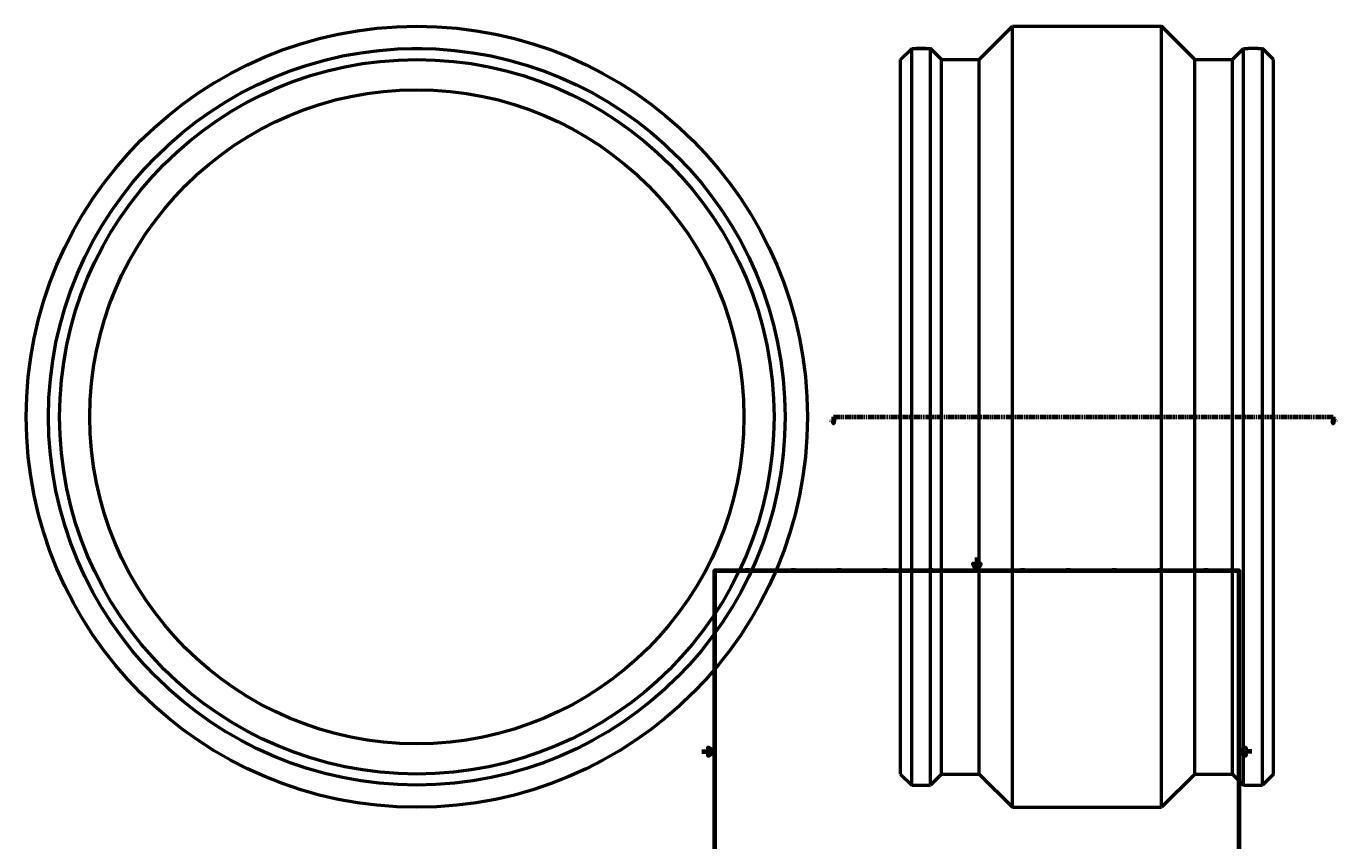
# Model space of a CAD drawing. Header units: millimetres. Extents: x -1033 to 2196, y -1084 to 4484.
# Tile 2 of 6: x -1033 to 972, y 161 to 1406. Entities that reach past the tile are written whole.
import ezdxf

# ---------------------------------------------------------------- set-up
doc = ezdxf.new("R2010")
doc.units = ezdxf.units.MM
doc.linetypes.add('DOUBLE_DASH_CHAIN', pattern=[1.2403, 0.6614, -0.0827, 0.1654, -0.0827, 0.1654, -0.0827])
for name, color, linetype, lineweight in [('Border (ANSI)', 7, 'Continuous', 70), ('Section Line (ANSI)', 7, 'DOUBLE_DASH_CHAIN', 70), ('Visible (ANSI)', 7, 'Continuous', 50)]:
    doc.layers.add(name, color=color, linetype=linetype, lineweight=lineweight)
doc.styles.add('Label Text (ANSI)', font='tahoma.ttf')
doc.styles.add('Note Text (ANSI)', font='tahoma.ttf')

# ---------------------------------------------------------------- blocks, each defined once
blk = doc.blocks.new('Borders Default Border')
at = {"layer": 'Border (ANSI)'}
for p, q in [((70.1, 574), (70.1, 577.4)), ((140.2, 574), (140.2, 577.4)), ((210.2, 574), (210.2, 577.4)), ((280.3, 574), (280.3, 577.4)), ((350.4, 574), (350.4, 577.4)), ((490.6, 574), (490.6, 577.4)), ((560.7, 574), (560.7, 577.4)), ((630.8, 574), (630.8, 577.4)), ((700.8, 574), (700.8, 577.4)), ((770.9, 574), (770.9, 577.4)), ((20, 519.7), (16.6, 519.7)), ((821, 519.7), (824.4, 519.7)), ((20, 445.5), (16.6, 445.5)), ((821, 445.5), (824.4, 445.5)), ((20, 371.2), (16.6, 371.2)), ((821, 371.2), (824.4, 371.2)), ((20, 222.7), (16.6, 222.7)), ((821, 222.7), (824.4, 222.7)), ((20, 148.5), (16.6, 148.5)), ((821, 148.5), (824.4, 148.5)), ((20, 74.3), (16.6, 74.3)), ((821, 74.3), (824.4, 74.3)), ((70.1, 20), (70.1, 16.6)), ((140.2, 20), (140.2, 16.6)), ((210.2, 20), (210.2, 16.6)), ((280.3, 20), (280.3, 16.6)), ((350.4, 20), (350.4, 16.6)), ((490.6, 20), (490.6, 16.6)), ((560.7, 20), (560.7, 16.6)), ((630.8, 20), (630.8, 16.6)), ((700.8, 20), (700.8, 16.6)), ((770.9, 20), (770.9, 16.6))]:
    blk.add_line(p, q, dxfattribs=at)
at = {"layer": 'Border (ANSI)', "flags": 128}
for points in [[(420.5, 594), (420.5, 574), (414.7, 584), (426.3, 584), (420.5, 574)], [(20, 20), (20, 574), (821, 574), (821, 20), (20, 20)], [(0, 297), (20, 297), (10, 302.8), (10, 291.2), (20, 297)], [(841, 297), (821, 297), (831, 302.8), (831, 291.2), (821, 297)], [(420.5, 0), (420.5, 20), (414.7, 10), (426.3, 10), (420.5, 20)]]:
    blk.add_lwpolyline(points, dxfattribs=at)
at = {"layer": 'Border (ANSI)', "char_height": 3.05, "attachment_point": 7, "style": 'Note Text (ANSI)'}
for s, insert in [('1', (34.4, 574.4)), ('2', (104.2, 574.4)), ('3', (174.3, 574.3)), ('4', (244.2, 574.4)), ('5', (314.5, 574.3)), ('6', (384.5, 574.3)), ('7', (454.6, 574.4)), ('8', (524.6, 574.3)), ('9', (594.7, 574.3)), ('10', (664, 574.3)), ('11', (734, 574.4)), ('12', (804.1, 574.4)), ('A', (16.8, 555.4)), ('A', (821.6, 555.4)), ('B', (17.1, 481.1)), ('B', (822, 481.1)), ('C', (17, 406.8)), ('C', (821.8, 406.8)), ('D', (17, 332.6)), ('D', (821.8, 332.6)), ('E', (17.2, 258.4)), ('E', (822.1, 258.4)), ('F', (17.3, 184.1)), ('F', (822.1, 184.1)), ('G', (16.8, 109.8)), ('G', (821.7, 109.8)), ('H', (17, 35.6)), ('1', (34.4, 16.6)), ('2', (104.2, 16.6)), ('3', (174.3, 16.5)), ('4', (244.2, 16.6)), ('5', (314.5, 16.5)), ('6', (384.5, 16.5)), ('7', (454.6, 16.6)), ('8', (524.6, 16.5)), ('9', (594.7, 16.5)), ('10', (664, 16.5)), ('11', (734, 16.6)), ('12', (804.1, 16.6)), ('H', (821.8, 35.6))]:
    blk.add_mtext(s, dxfattribs=dict(at, insert=insert))
blk = doc.blocks.new('2dTransSection0')
at = {"layer": 'Section Line (ANSI)', "linetype": 'Continuous'}
for p, q in [((200.6, 803.9), (201.6, 798.9)), ((202.6, 803.9), (200.6, 803.9)), ((201.6, 808.9), (211.1, 808.9)), ((201.6, 808.9), (201.6, 803.9)), ((201.6, 803.9), (201.6, 798.9)), ((201.6, 798.9), (202.6, 803.9)), ((955.5, 808.9), (965, 808.9)), ((964, 803.9), (965, 798.9)), ((966, 803.9), (964, 803.9)), ((965, 808.9), (965, 803.9)), ((965, 803.9), (965, 798.9)), ((965, 798.9), (966, 803.9))]:
    blk.add_line(p, q, dxfattribs=at)
at = {"layer": 'Section Line (ANSI)', "linetype": 'DOUBLE_DASH_CHAIN', "ltscale": 14.13627}
blk.add_line((201.6, 808.9), (965, 808.9), dxfattribs=at)
at = {"layer": 'Section Line (ANSI)', "linetype": 'Continuous', "flags": 128}
for points in [[(200.6, 803.9), (201.6, 798.9), (202.6, 803.9), (200.6, 803.9)], [(964, 803.9), (965, 798.9), (966, 803.9), (964, 803.9)]]:
    blk.add_lwpolyline(points, dxfattribs=at)
at = {"layer": 'Section Line (ANSI)'}
for points in [[(200.6, 803.9), (201.6, 798.9), (202.6, 803.9), (200.6, 803.9)], [(964, 803.9), (965, 798.9), (966, 803.9), (964, 803.9)]]:
    blk.add_solid(points, dxfattribs=at)
at = {"layer": 'Section Line (ANSI)', "char_height": 4.57, "attachment_point": 7, "style": 'Label Text (ANSI)'}
for insert in [(194.3, 800.9), (968.5, 800.9)]:
    blk.add_mtext('A', dxfattribs=dict(at, insert=insert))

msp = doc.modelspace()

# ---------------------------------------------------------------- linework, layer by layer
at = {"layer": 'Visible (ANSI)'}
for p, q in [((424.1, 1355), (475, 1405.9)), ((475, 211.9), (475, 1405.9)), ((475, 1405.9), (703, 1405.9)), ((703, 211.9), (703, 1405.9)), ((753.9, 1355), (703, 1405.9)), ((-443, 1371.9), (-435.5, 1371.9)), ((-443, 1371.9), (-443, 1371.9)), ((-435.5, 1371.9), (-428, 1371.9)), ((-428, 1371.9), (-428, 1371.9)), ((304, 1355), (320.9, 1371.9)), ((320.9, 245.9), (320.9, 1371.9)), ((320.9, 1371.9), (327.9, 1371.9)), ((327.9, 1371.9), (342.9, 1371.9)), ((342.9, 1371.9), (349.8, 1371.9)), ((349.8, 245.9), (349.8, 1371.9)), ((366.7, 1355), (349.8, 1371.9)), ((811.3, 1355), (828.2, 1371.9)), ((828.2, 245.9), (828.2, 1371.9)), ((828.2, 1371.9), (835.2, 1371.9)), ((850.2, 1371.9), (835.2, 1371.9)), ((850.2, 1371.9), (857.1, 1371.9)), ((857.1, 245.9), (857.1, 1371.9)), ((874, 1355), (857.1, 1371.9)), ((304, 262.8), (304, 1355)), ((366.7, 262.8), (366.7, 1355)), ((366.7, 1355), (424.1, 1355)), ((424.1, 262.8), (424.1, 1355)), ((753.9, 262.8), (753.9, 1355)), ((753.9, 1355), (811.3, 1355)), ((811.3, 262.8), (811.3, 1355)), ((874, 262.8), (874, 1355)), ((304, 262.8), (320.9, 245.9)), ((366.7, 262.8), (349.8, 245.9)), ((366.7, 262.8), (424.1, 262.8)), ((424.1, 262.8), (475, 211.9)), ((753.9, 262.8), (703, 211.9)), ((753.9, 262.8), (811.3, 262.8)), ((811.3, 262.8), (828.2, 245.9)), ((874, 262.8), (857.1, 245.9)), ((320.9, 245.9), (349.8, 245.9)), ((828.2, 245.9), (857.1, 245.9)), ((475, 211.9), (703, 211.9))]:
    msp.add_line(p, q, dxfattribs=at)
for radius in [597, 563, 546.1, 500]:
    msp.add_circle((-435.5, 808.9), radius, dxfattribs=at)
for points, knots in [([(342.9, 1371.9), (342.9, 1371.9), (342.7, 1371.9), (341.9, 1371.9), (341.4, 1371.9), (340, 1371.9), (339.2, 1371.9), (337.3, 1371.9), (336.3, 1371.9), (334.4, 1371.9), (333.4, 1371.9), (331.6, 1371.9), (330.7, 1371.9), (329.4, 1371.9), (328.8, 1371.9), (328.1, 1371.9), (327.9, 1371.9), (327.9, 1371.9)], [1.130074, 1.130074, 1.130074, 1.130074, 1.412593, 1.412593, 1.695112, 1.695112, 1.97763, 1.97763, 2.260149, 2.260149, 2.542667, 2.542667, 2.825186, 2.825186, 3.107705, 3.107705, 3.390223, 3.390223, 3.390223, 3.390223]), ([(850.2, 1371.9), (850.2, 1371.9), (850, 1371.9), (849.2, 1371.9), (848.7, 1371.9), (847.3, 1371.9), (846.5, 1371.9), (844.6, 1371.9), (843.6, 1371.9), (842.7, 1371.9), (841.7, 1371.9), (840.7, 1371.9), (838.9, 1371.9), (838, 1371.9), (836.7, 1371.9), (836.1, 1371.9), (835.4, 1371.9), (835.2, 1371.9), (835.2, 1371.9)], [-1.130074, -1.130074, -1.130074, -1.130074, -0.847556, -0.847556, -0.565037, -0.565037, -0.282519, -0.282519, 0, 0, 0, 0.282519, 0.282519, 0.565037, 0.565037, 0.847556, 0.847556, 1.130074, 1.130074, 1.130074, 1.130074])]:
    msp.add_open_spline(points, degree=3, knots=knots, dxfattribs=at)

# ---------------------------------------------------------------- block references
msp.add_blockref('Borders Default Border', (0, 0))
at = {"layer": 'Section Line (ANSI)'}
msp.add_blockref('2dTransSection0', (0, 0), dxfattribs=at)

doc.saveas('drawing.dxf')
